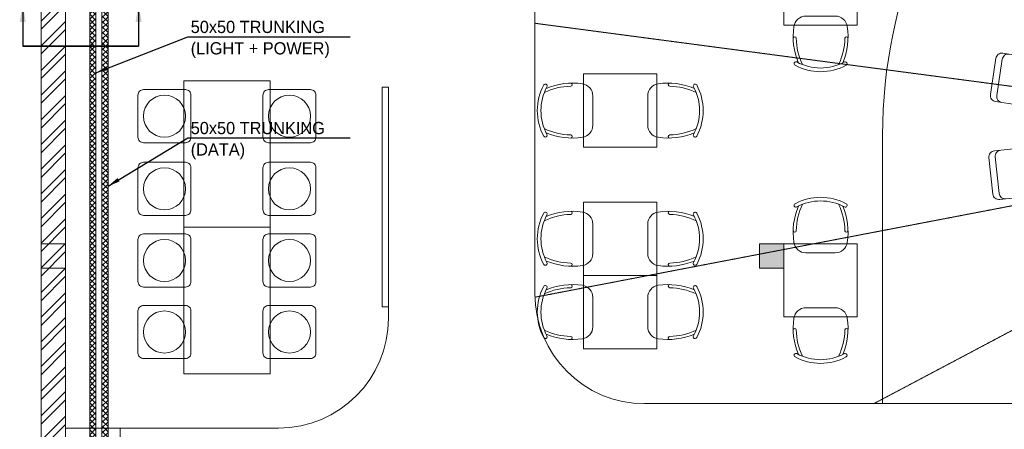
# Model space of a CAD drawing. Header units: millimetres. Extents: x -4747 to 55193, y -3459 to 48388.
# Tile 28 of 35: x -175 to 7896, y 39068 to 42422. Entities that reach past the tile are written whole.
import ezdxf
from ezdxf.enums import TextEntityAlignment as Align

# ---------------------------------------------------------------- set-up
doc = ezdxf.new("R2010")
doc.units = ezdxf.units.MM
doc.header["$MEASUREMENT"] = 0
doc.linetypes.add('XR-FP-DS$0$( Hidden )', pattern=[0.375, 0.25, -0.125])
doc.layers.get('0').update_dxf_attribs({"lineweight": 5})
doc.layers.add('A-ANNO-DIMS-30', color=7, linetype='Continuous', lineweight=5)
for name, color, linetype, lineweight, true_color in [('M-MEP-ELCT-TRUNKING', 7, 'Continuous', 20, 0x960000), ('XR-FP-DS$0$Column', 9, 'Continuous', 0, 0x808080), ('XR-FP-DS$0$elevation line', 9, 'Continuous', 0, 0x808080), ('XR-FP-DS$0$Equipment', 9, 'Continuous', 0, 0x808080), ('XR-FP-DS$0$Furniture', 9, 'Continuous', 0, 0x808080), ('XR-FP-DS$0$FURNITURE-CHAIRS & TABLES', 9, 'Continuous', 0, 0x808080), ('XR-FP-DS$0$Furniture01', 9, 'Continuous', 0, 0x808080), ('XR-FP-DS$0$JII-Furniture', 9, 'Continuous', 0, 0x808080), ('XR-FP-DS$0$Level 24', 9, 'Continuous', 0, 0x808080), ('XR-FP-DS$0$N-furn', 9, 'Continuous', 0, 0x808080), ('XR-FP-DS$0$ND_02_WALL', 9, 'Continuous', 0, 0x808080), ('XR-FP-DS$0$ND_26_HATCH', 9, 'Continuous', 0, 0x808080), ('XR-FP-DS$0$SSP Walls', 9, 'Continuous', 0, 0x808080)]:
    doc.layers.add(name, color=color, linetype=linetype, lineweight=lineweight, true_color=true_color)
doc.styles.add('Oswald Light', font='txt')
doc.dimstyles.new('MDS-50', dxfattribs={"dimtxt": 100, "dimasz": 100, "dimexe": 50, "dimexo": 50, "dimgap": 25, "dimtad": 1, "dimdec": 0, "dimtxsty": 'Oswald Light', "dimcen": 0, "dimdle": 1.5875, "dimazin": 0, "dimtfac": 1, "dimtdec": 0, "dimtix": 1, "dimtmove": 0, "dimatfit": 0, "dimfxl": 1, "dimfrac": 2, "dimtolj": 1, "dimarcsym": 0})
pattern_1 = [(45, (466761.75, 4437.1), (-101.02788, 101.02788), []), (45, (466829.1, 4437.1), (-101.02788, 101.02788), [])]
pattern_2 = [(45, (0, 34557.94), (-22.097087, 22.097087), []), (135, (0, 34557.94), (-22.097087, -22.097087), [])]

# ---------------------------------------------------------------- blocks, each defined once
blk = doc.blocks.new('XR-FP-DS$0$C05 Bar Stool Community Table')
at = {"layer": 'XR-FP-DS$0$FURNITURE-CHAIRS & TABLES', "color": 0, "linetype": 'ByBlock', "lineweight": -2}
blk.add_lwpolyline([(-1.4605, -1.8415), (1.4605, -1.8415, 0.4142136), (1.8415, -1.4605), (1.8415, 1.4605, 0.4142136), (1.4605, 1.8415), (-1.4605, 1.8415, 0.4142136), (-1.8415, 1.4605), (-1.8415, -1.4605, 0.4142136)], format="xyb", close=True, dxfattribs=at)
blk.add_circle((0, 0), 1.4605, dxfattribs=at)
blk = doc.blocks.new('XR-FP-DS$0$seating')
at = {"layer": 'XR-FP-DS$0$JII-Furniture', "color": 0, "ltscale": 50}
for p, q in [((600, 0), (0, 0)), ((0, 0), (0, -600)), ((600, -600), (600, 0)), ((0, -600), (600, -600))]:
    blk.add_line(p, q, dxfattribs=at)
at = {"layer": 'XR-FP-DS$0$N-furn', "color": 0}
for p, q in [((0, -600), (0, 0)), ((0, 0), (600, 0)), ((600, 0), (600, -600)), ((179.9, -75), (420.1, -75)), ((179.9, -525), (420.1, -525)), ((600, -600), (0, -600))]:
    blk.add_line(p, q, dxfattribs=at)
for centre, radius, start, end in [((97.7, 313.8), 15, 118.42792, 298.42792), ((300, -60.1), 440.1, 61.57492, 118.42508), ((300, -60.1), 440.1, 61.57492, 118.42508), ((300, -60.1), 410.1, 61.57536, 118.42464), ((502.3, 313.8), 15, 241.57208, 61.57208), ((502.3, 313.8), 15, 241.57208, 61.57208), ((637.2, 91.8), 562.1, 157.45188, 188.31665), ((637.2, 91.8), 537.1, 154.58519, 178.48788), ((-37.2, 91.8), 537.1, 1.51212, 25.41481), ((-37.2, 91.8), 562.1, 351.68335, 22.54812), ((87.6, 106.6), 12.7, 191.76363, 357.30867), ((512.4, 106.6), 12.7, 182.69133, 348.23637), ((179.9, 25), 100, 188.31665, 270), ((420.1, 25), 100, 270, 351.68335), ((179.9, -625), 100, 90, 171.68335), ((420.1, -625), 100, 8.31665, 90), ((637.2, -691.8), 562.1, 171.68335, 202.54812), ((-37.2, -691.8), 562.1, 337.45188, 8.31665), ((87.6, -706.6), 12.7, 2.69133, 168.23637), ((637.2, -691.8), 537.1, 181.51212, 205.41481), ((-37.2, -691.8), 537.1, 334.58519, 358.48788), ((512.4, -706.6), 12.7, 11.76363, 177.30867), ((97.7, -913.8), 15, 61.57208, 241.57208), ((300, -539.9), 440.1, 241.57492, 298.42508), ((300, -539.9), 440.1, 241.57492, 298.42508), ((300, -539.9), 410.1, 241.57536, 298.42464), ((502.3, -913.8), 15, 298.42792, 118.42792), ((502.3, -913.8), 15, 298.42792, 118.42792)]:
    blk.add_arc(centre, radius, start, end, dxfattribs=at)
blk = doc.blocks.new('XR-FP-DS$0$FB_MOB_BK_tab mesa comunitaria1')
at = {"layer": 'XR-FP-DS$0$Equipment', "color": 0}
blk.add_lwpolyline([(-0.15, 0.4), (0.148, 0.4, -0.414214), (0.198, 0.35), (0.198, 0.05, -0.414214), (0.148, 0), (-0.15, 0, -0.414214), (-0.2, 0.05), (-0.2, 0.35, -0.414214), (-0.15, 0.4)], format="xyb", close=True, dxfattribs=at)
blk.add_lwpolyline([(0.148, 0.4), (0.2003, 0.4, -0.414214), (0.2503, 0.35), (0.2503, 0.05, -0.427361), (0.198, 0), (0.148, 0)], format="xyb", dxfattribs=at)
blk = doc.blocks.new('XR-FP-DS')
at = {"layer": 'XR-FP-DS$0$ND_02_WALL'}
h = blk.add_hatch(color=256, dxfattribs=at)
h.dxf.hatch_style = 1
h.paths.add_polyline_path([(5890, 5830), (6090, 5830), (6090, 6030), (5890, 6030)])
at = {"layer": 'XR-FP-DS$0$ND_26_HATCH', "transparency": 33554559}
h = blk.add_hatch(dxfattribs=at)
h.set_pattern_fill('ANSI32', color=256, scale=15)
h.set_pattern_definition(pattern_1)
h.paths.add_polyline_path([(200, 13480), (0, 13480), (0, 0), (4190, 0), (4190, 650), (4390, 650), (4390, 850), (3990, 850), (3990, 200), (200, 200), (200, 8735.8), (500, 8735.8), (500, 8835.8), (200, 8835.8), (200, 9585.8), (500, 9585.8), (500, 9685.8), (200, 9685.8), (200, 10435.8), (500, 10435.8), (500, 10535.8), (200, 10535.8), (200, 11285.8), (500, 11285.8), (500, 11385.8), (200, 11385.8), (200, 12135.8), (500, 12135.8), (500, 12235.8), (200, 12235.8)])
h = blk.add_hatch(dxfattribs=at)
h.set_pattern_fill('ANSI32', color=256, scale=15)
h.set_pattern_definition(pattern_1)
h.paths.add_polyline_path([(200, 13480), (0, 13480), (0, 0), (4190, 0), (4190, 650), (4390, 650), (4390, 850), (3990, 850), (3990, 200), (200, 200), (200, 8735.8), (500, 8735.8), (500, 8835.8), (200, 8835.8), (200, 9585.8), (500, 9585.8), (500, 9685.8), (200, 9685.8), (200, 10435.8), (500, 10435.8), (500, 10535.8), (200, 10535.8), (200, 11285.8), (500, 11285.8), (500, 11385.8), (200, 11385.8), (200, 12135.8), (500, 12135.8), (500, 12235.8), (200, 12235.8)])
at = {"layer": 'XR-FP-DS$0$Column'}
for points in [[(0, 5830), (200, 5830), (200, 6030), (0, 6030)], [(5890, 5830), (6090, 5830), (6090, 6030), (5890, 6030)]]:
    blk.add_lwpolyline(points, close=True, dxfattribs=at)
at = {"layer": 'XR-FP-DS$0$FURNITURE-CHAIRS & TABLES'}
for points in [[(1170.4, 7364.5), (1878.3, 7364.5), (1878.3, 6164.5), (1170.4, 6164.5)], [(1170.4, 6164.7), (1878.3, 6164.7), (1878.3, 4964.7), (1170.4, 4964.7)]]:
    blk.add_lwpolyline(points, close=True, dxfattribs=at)
at = {"layer": 'XR-FP-DS$0$Furniture01'}
blk.add_lwpolyline([(2848, 5511.5), (2797.4, 5511.5), (2797.4, 7311.5), (2848, 7311.5)], close=True, dxfattribs=at)
at = {"layer": 'XR-FP-DS$0$Level 24', "linetype": 'Continuous'}
for p, q in [((4048, 13830), (4048, 5620)), ((6898.8, 6918.8), (6898.8, 4720)), ((2847.4, 6764.5), (2848, 5420)), ((6977.3, 4720), (4948, 4720)), ((6977.3, 4720), (7577.3, 4720)), ((8409, 4720), (7577.3, 4720)), ((1948, 4520), (650, 4520)), ((1948, 4520), (650, 4520))]:
    blk.add_line(p, q, dxfattribs=at)
for centre, radius, start, end in [((10980.5, 6918.8), 4081.7, 90, 180), ((4948, 5620), 900, 180, 270), ((1948, 5420), 900, 270, 0), ((1948, 5420), 900, 270, 0)]:
    blk.add_arc(centre, radius, start, end, dxfattribs=at)
at = {"layer": 'XR-FP-DS$0$ND_02_WALL'}
for p, q in [((0, 13480), (0, 0)), ((200, 8735.8), (200, 200)), ((650, 4520), (200, 4520)), ((650, 4220), (650, 4520))]:
    blk.add_line(p, q, dxfattribs=at)
blk.add_lwpolyline([(5890, 6030), (6090, 6030), (6090, 5830), (5890, 5830)], close=True, dxfattribs=at)
at = {"layer": 'XR-FP-DS$0$SSP Walls', "linetype": 'XR-FP-DS$0$( Hidden )', "ltscale": 5}
for q in [(4048, 7834.8), (4048.5, 5591.5), (6826.9, 4720)]:
    blk.add_line((10980.5, 6918.8), q, dxfattribs=at)
at = {"layer": 'XR-FP-DS$0$elevation line', "ltscale": 8, "extrusion": (-1.36055e-41, -8.98495e-41, -1), "xscale": 1000.000000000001, "yscale": 1000.000000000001, "zscale": -1000.000000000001, "rotation": 8.610595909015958}
blk.add_blockref('XR-FP-DS$0$FB_MOB_BK_tab mesa comunitaria1', (-8022.3, 7164.4), dxfattribs=at)
at = {"layer": 'XR-FP-DS$0$elevation line', "ltscale": 8, "extrusion": (9.42168e-42, -9.0384e-41, -1), "xscale": 1000.000000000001, "yscale": 1000.000000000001, "zscale": -1000.000000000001, "rotation": 354.0489498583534}
blk.add_blockref('XR-FP-DS$0$FB_MOB_BK_tab mesa comunitaria1', (-8055.5, 6412.8), dxfattribs=at)
at = {"layer": 'XR-FP-DS$0$Furniture'}
for p in [(6090, 8418.4), (6090, 6030)]:
    blk.add_blockref('XR-FP-DS$0$seating', p, dxfattribs=at)
for p, rotation in [((5048, 7420), 270), ((4448, 5770), 90), ((4448, 5170), 90)]:
    blk.add_blockref('XR-FP-DS$0$seating', p, dxfattribs=dict(at, rotation=rotation))
at = {"layer": 'XR-FP-DS$0$FURNITURE-CHAIRS & TABLES', "xscale": 117.9965985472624, "yscale": 117.9965985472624, "zscale": 117.9965985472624}
for p in [(1012.1, 7074), (1012.1, 6479.3), (1012.1, 5892), (1012.1, 5306.8)]:
    blk.add_blockref('XR-FP-DS$0$C05 Bar Stool Community Table', p, dxfattribs=at)
at = {"layer": 'XR-FP-DS$0$FURNITURE-CHAIRS & TABLES', "xscale": 117.9965985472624, "yscale": -117.9965985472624, "zscale": 117.9965985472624, "rotation": 180.0000000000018}
for p in [(2036.6, 7074), (2036.6, 6479.3), (2036.6, 5892), (2036.6, 5306.8)]:
    blk.add_blockref('XR-FP-DS$0$C05 Bar Stool Community Table', p, dxfattribs=at)

msp = doc.modelspace()

# ---------------------------------------------------------------- block references
msp.add_blockref('XR-FP-DS', (0, 34557.9))

# ---------------------------------------------------------------- next in the draw order: hatches: boundary and pattern name
at = {"layer": 'M-MEP-ELCT-TRUNKING', "lineweight": 0}
h = msp.add_hatch(dxfattribs=at)
h.set_pattern_fill('ANSI37', color=256, scale=250)
h.set_pattern_definition(pattern_2)
h.paths.add_polyline_path([(12357, 35457.9), (8190, 35457.9), (8190, 34887.2), (8140, 34887.2), (8140, 35507.9), (12407, 35507.9), (12407, 37175.9), (14700, 37175.9), (14700, 44027.9), (14750, 44027.9), (14750, 37125.9), (12457, 37125.9), (12457, 34887.2), (12357, 34887.2)])
h.paths.add_polyline_path([(937.5, 34857.9), (3890, 34857.9), (3890, 35507.9), (8090, 35507.9), (8090, 34887.2), (8040, 34887.2), (8040, 35457.9), (3940, 35457.9), (3940, 34807.9), (937.5, 34807.9)])
h.paths.add_polyline_path([(400, 39377.9), (400, 44893.7), (450, 44893.7), (450, 39398.6), (450, 39098.6), (450, 37507.2), (450, 37207.2), (450, 34857.9), (837.5, 34857.9), (837.5, 34807.9), (400, 34807.9), (400, 37227.9), (400, 37527.9), (400, 39077.9)])
at = {"layer": 'M-MEP-ELCT-TRUNKING', "lineweight": 0, "true_color": 0x0000ff}
h = msp.add_hatch(dxfattribs=at)
h.set_pattern_fill('ANSI37', color=5, scale=250)
h.set_pattern_definition(pattern_2)
h.paths.add_polyline_path([(12307, 35896.2), (12357, 35896.2), (12357, 35557.9), (3840, 35557.9), (3840, 34907.9), (500, 34907.9), (500, 37186.5), (500, 37486.5), (500, 39119.4), (500, 39419.4), (500, 44893.7), (550, 44893.7), (550, 39440.1), (550, 39140.1), (550, 37465.8), (550, 37165.8), (550, 34957.9), (3790, 34957.9), (3790, 35607.9), (12307, 35607.9)])
h.paths.add_polyline_path([(12307, 35996.2), (12307, 37275.9), (14600, 37275.9), (14600, 44027.9), (14650, 44027.9), (14650, 37225.9), (12357, 37225.9), (12357, 35996.2)])

# ---------------------------------------------------------------- next in the draw order: linework, layer by layer
at = {"layer": 'M-MEP-ELCT-TRUNKING'}
msp.add_lwpolyline([(400, 39377.9), (400, 44893.7), (450, 44893.7), (450, 39398.6), (450, 39098.6), (450, 37507.2), (450, 37207.2), (450, 34857.9), (837.5, 34857.9), (837.5, 34807.9), (400, 34807.9), (400, 37227.9), (400, 37527.9), (400, 39077.9), (400, 39377.9)], dxfattribs=at)
at = {"layer": 'M-MEP-ELCT-TRUNKING', "color": 5, "true_color": 0x0000ff}
msp.add_lwpolyline([(12307, 35896.2), (12357, 35896.2), (12357, 35557.9), (3840, 35557.9), (3840, 34907.9), (500, 34907.9), (500, 37186.5), (500, 37486.5), (500, 39119.4), (500, 39419.4), (500, 44893.7), (550, 44893.7), (550, 39440.1), (550, 39140.1), (550, 37465.8), (550, 37165.8), (550, 34957.9), (3790, 34957.9), (3790, 35607.9), (12307, 35607.9)], close=True, dxfattribs=at)

# ---------------------------------------------------------------- next in the draw order: texts
at = {"layer": 'A-ANNO-DIMS-30', "style": 'Oswald Light'}
for s, p in [('50x50 TRUNKING', (1227.2, 42282.8)), ('(LIGHT + POWER)', (1227.2, 42107.8)), ('50x50 TRUNKING', (1227.2, 41454.7)), ('(DATA)', (1227.2, 41279.7))]:
    msp.add_text(s, height=100, dxfattribs=at).set_placement(p, align=Align.BOTTOM_LEFT)

# ---------------------------------------------------------------- next in the draw order: leaders
for points, override in [([(-150, 42554.4), (-150, 42204.4), (800, 42204.4)], {"dimasz": 150, "dimgap": 25, "dimtad": 0}), ([(800, 42554.4), (800, 42204.4), (-150, 42204.4)], {"dimasz": 150, "dimtad": 0}), ([(450, 41987.6), (1202.2, 42282.8), (2533.5, 42282.8)], {"dimgap": 25, "dimtad": 0}), ([(550, 41059.5), (1202.2, 41454.7), (2533.5, 41454.7)], {"dimgap": 25, "dimtad": 0})]:
    msp.add_leader(points, dimstyle='MDS-50', override=override)

doc.saveas('drawing.dxf')
